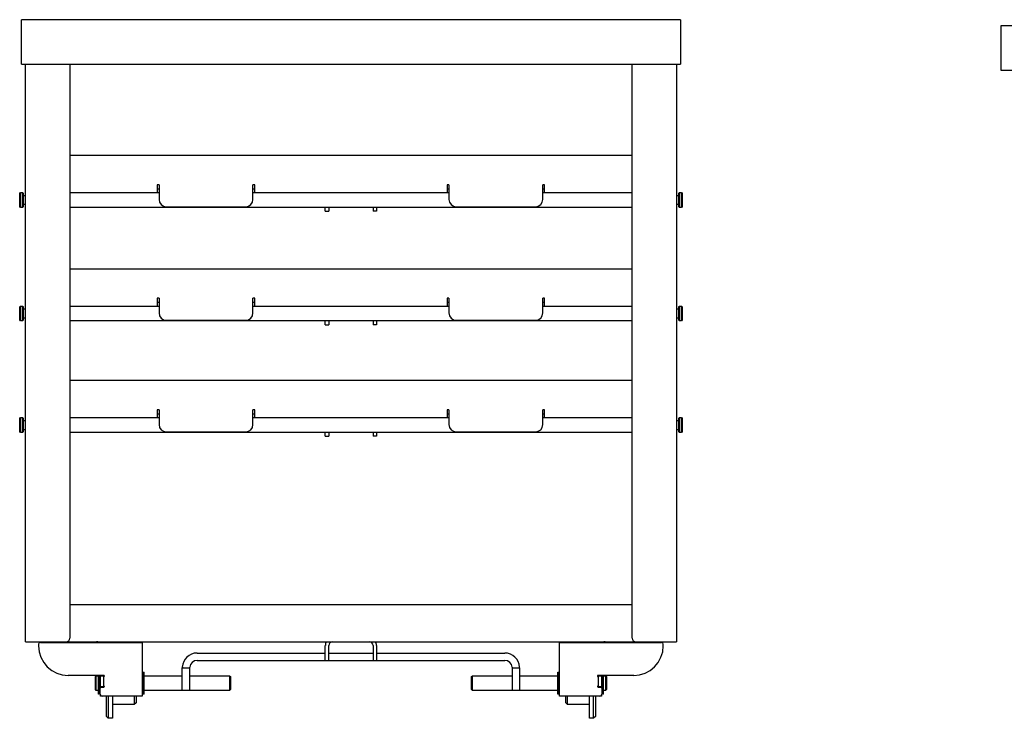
# Model space of a CAD drawing. Header units: inches. Extents: x -49.9 to 49.9, y -37.9 to 54.4.
# Tile 1 of 5: x -49.9 to -16.6, y -2.5 to 21.1. Entities that reach past the tile are written whole.
import ezdxf

# ---------------------------------------------------------------- set-up
doc = ezdxf.new("R2010")
doc.units = ezdxf.units.IN
doc.header["$MEASUREMENT"] = 0

msp = doc.modelspace()

# ---------------------------------------------------------------- linework, layer by layer
at = {"color": 7, "linetype": 'Continuous', "lineweight": 25}
for p, q in [((-49.818, 19.583), (-49.818, 21.083)), ((-27.558, 21.083), (-49.818, 21.083)), ((-27.558, 21.083), (-27.558, 19.583)), ((-15.235, 20.88), (-16.74, 20.88)), ((-16.74, 20.88), (-16.74, 19.38)), ((-49.818, 19.583), (-27.558, 19.583)), ((-49.682, 0.083), (-49.682, 19.583)), ((-48.182, 19.583), (-48.182, 0.208)), ((-29.193, 0.208), (-29.193, 19.583)), ((-27.693, 19.583), (-27.693, 0.083)), ((-16.74, 19.38), (-15.235, 19.38)), ((-29.193, 16.496), (-48.182, 16.496)), ((-45.228, 15.511), (-45.228, 15.246)), ((-45.168, 15.511), (-45.228, 15.511)), ((-45.168, 15.366), (-45.228, 15.366)), ((-45.168, 15.511), (-45.168, 15.016)), ((-41.996, 15.016), (-41.996, 15.511)), ((-41.936, 15.511), (-41.996, 15.511)), ((-41.936, 15.366), (-41.996, 15.366)), ((-41.936, 15.246), (-41.936, 15.511)), ((-35.44, 15.511), (-35.44, 15.246)), ((-35.38, 15.511), (-35.44, 15.511)), ((-35.38, 15.366), (-35.44, 15.366)), ((-35.38, 15.511), (-35.38, 15.016)), ((-32.207, 15.016), (-32.207, 15.511)), ((-32.147, 15.511), (-32.207, 15.511)), ((-32.147, 15.366), (-32.207, 15.366)), ((-32.147, 15.246), (-32.147, 15.511)), ((-49.875, 15.216), (-49.845, 15.246)), ((-49.875, 14.776), (-49.875, 15.216)), ((-49.845, 15.246), (-49.78, 15.246)), ((-49.845, 14.746), (-49.845, 15.246)), ((-49.78, 15.246), (-49.75, 15.216)), ((-49.78, 14.746), (-49.78, 15.246)), ((-49.75, 14.776), (-49.75, 15.216)), ((-49.75, 15.153), (-49.682, 15.153)), ((-48.182, 15.246), (-45.168, 15.246)), ((-41.996, 15.246), (-35.38, 15.246)), ((-32.207, 15.246), (-29.193, 15.246)), ((-27.693, 15.153), (-27.625, 15.153)), ((-27.625, 15.216), (-27.595, 15.246)), ((-27.625, 15.216), (-27.625, 14.776)), ((-27.595, 15.246), (-27.53, 15.246)), ((-27.595, 15.246), (-27.595, 14.746)), ((-27.53, 15.246), (-27.5, 15.216)), ((-27.53, 15.246), (-27.53, 14.746)), ((-27.5, 15.216), (-27.5, 14.776)), ((-49.845, 14.746), (-49.875, 14.776)), ((-49.78, 14.746), (-49.845, 14.746)), ((-49.75, 14.776), (-49.78, 14.746)), ((-49.682, 14.84), (-49.75, 14.84)), ((-29.193, 14.746), (-48.182, 14.746)), ((-44.918, 14.766), (-42.246, 14.766)), ((-39.553, 14.616), (-39.553, 14.746)), ((-39.432, 14.746), (-39.432, 14.616)), ((-37.943, 14.746), (-37.943, 14.616)), ((-37.823, 14.746), (-37.823, 14.616)), ((-35.13, 14.766), (-32.457, 14.766)), ((-27.625, 14.84), (-27.693, 14.84)), ((-27.595, 14.746), (-27.625, 14.776)), ((-27.53, 14.746), (-27.595, 14.746)), ((-27.5, 14.776), (-27.53, 14.746)), ((-39.553, 14.616), (-39.432, 14.616)), ((-37.823, 14.616), (-37.943, 14.616)), ((-29.193, 12.666), (-48.182, 12.666)), ((-45.228, 11.681), (-45.228, 11.416)), ((-45.168, 11.681), (-45.228, 11.681)), ((-45.168, 11.681), (-45.168, 11.186)), ((-41.996, 11.186), (-41.996, 11.681)), ((-41.936, 11.681), (-41.996, 11.681)), ((-41.936, 11.416), (-41.936, 11.681)), ((-35.44, 11.681), (-35.44, 11.416)), ((-35.38, 11.681), (-35.44, 11.681)), ((-35.38, 11.681), (-35.38, 11.186)), ((-32.207, 11.186), (-32.207, 11.681)), ((-32.147, 11.681), (-32.207, 11.681)), ((-32.147, 11.416), (-32.147, 11.681)), ((-49.875, 11.386), (-49.845, 11.416)), ((-49.875, 10.946), (-49.875, 11.386)), ((-49.845, 11.416), (-49.78, 11.416)), ((-49.845, 10.916), (-49.845, 11.416)), ((-49.78, 11.416), (-49.75, 11.386)), ((-49.78, 10.916), (-49.78, 11.416)), ((-49.75, 10.946), (-49.75, 11.386)), ((-49.75, 11.322), (-49.682, 11.322)), ((-48.182, 11.416), (-45.168, 11.416)), ((-45.168, 11.536), (-45.228, 11.536)), ((-41.936, 11.536), (-41.996, 11.536)), ((-41.996, 11.416), (-35.38, 11.416)), ((-35.38, 11.536), (-35.44, 11.536)), ((-32.147, 11.536), (-32.207, 11.536)), ((-32.207, 11.416), (-29.193, 11.416)), ((-27.693, 11.322), (-27.625, 11.322)), ((-27.625, 11.386), (-27.595, 11.416)), ((-27.625, 11.386), (-27.625, 10.946)), ((-27.595, 11.416), (-27.53, 11.416)), ((-27.595, 11.416), (-27.595, 10.916)), ((-27.53, 11.416), (-27.5, 11.386)), ((-27.53, 11.416), (-27.53, 10.916)), ((-27.5, 11.386), (-27.5, 10.946)), ((-49.682, 11.01), (-49.75, 11.01)), ((-27.625, 11.01), (-27.693, 11.01)), ((-49.845, 10.916), (-49.875, 10.946)), ((-49.78, 10.916), (-49.845, 10.916)), ((-49.75, 10.946), (-49.78, 10.916)), ((-29.193, 10.916), (-48.182, 10.916)), ((-44.918, 10.936), (-42.246, 10.936)), ((-39.553, 10.786), (-39.553, 10.916)), ((-39.553, 10.786), (-39.432, 10.786)), ((-39.432, 10.916), (-39.432, 10.786)), ((-37.943, 10.916), (-37.943, 10.786)), ((-37.823, 10.786), (-37.943, 10.786)), ((-37.823, 10.916), (-37.823, 10.786)), ((-35.13, 10.936), (-32.457, 10.936)), ((-27.595, 10.916), (-27.625, 10.946)), ((-27.53, 10.916), (-27.595, 10.916)), ((-27.5, 10.946), (-27.53, 10.916)), ((-29.193, 8.899), (-48.182, 8.899)), ((-49.875, 7.619), (-49.845, 7.649)), ((-49.845, 7.649), (-49.78, 7.649)), ((-49.845, 7.149), (-49.845, 7.649)), ((-49.78, 7.649), (-49.75, 7.619)), ((-49.78, 7.149), (-49.78, 7.649)), ((-48.182, 7.649), (-45.168, 7.649)), ((-45.228, 7.914), (-45.228, 7.649)), ((-45.168, 7.914), (-45.228, 7.914)), ((-45.168, 7.769), (-45.228, 7.769)), ((-45.168, 7.914), (-45.168, 7.419)), ((-41.996, 7.419), (-41.996, 7.914)), ((-41.936, 7.914), (-41.996, 7.914)), ((-41.936, 7.769), (-41.996, 7.769)), ((-41.996, 7.649), (-35.38, 7.649)), ((-41.936, 7.649), (-41.936, 7.914)), ((-35.44, 7.914), (-35.44, 7.649)), ((-35.38, 7.914), (-35.44, 7.914)), ((-35.38, 7.769), (-35.44, 7.769)), ((-35.38, 7.914), (-35.38, 7.419)), ((-32.207, 7.419), (-32.207, 7.914)), ((-32.147, 7.914), (-32.207, 7.914)), ((-32.147, 7.769), (-32.207, 7.769)), ((-32.207, 7.649), (-29.193, 7.649)), ((-32.147, 7.649), (-32.147, 7.914)), ((-27.625, 7.619), (-27.595, 7.649)), ((-27.595, 7.649), (-27.53, 7.649)), ((-27.595, 7.649), (-27.595, 7.149)), ((-27.53, 7.649), (-27.5, 7.619)), ((-27.53, 7.649), (-27.53, 7.149)), ((-49.875, 7.179), (-49.875, 7.619)), ((-49.75, 7.179), (-49.75, 7.619)), ((-49.75, 7.555), (-49.682, 7.555)), ((-27.693, 7.555), (-27.625, 7.555)), ((-27.625, 7.619), (-27.625, 7.179)), ((-27.5, 7.619), (-27.5, 7.179)), ((-49.845, 7.149), (-49.875, 7.179)), ((-49.78, 7.149), (-49.845, 7.149)), ((-49.75, 7.179), (-49.78, 7.149)), ((-49.682, 7.243), (-49.75, 7.243)), ((-29.193, 7.149), (-48.182, 7.149)), ((-44.918, 7.169), (-42.246, 7.169)), ((-39.553, 7.019), (-39.553, 7.149)), ((-39.553, 7.019), (-39.432, 7.019)), ((-39.432, 7.149), (-39.432, 7.019)), ((-37.943, 7.149), (-37.943, 7.019)), ((-37.823, 7.019), (-37.943, 7.019)), ((-37.823, 7.149), (-37.823, 7.019)), ((-35.13, 7.169), (-32.457, 7.169)), ((-27.625, 7.243), (-27.693, 7.243)), ((-27.595, 7.149), (-27.625, 7.179)), ((-27.53, 7.149), (-27.595, 7.149)), ((-27.5, 7.179), (-27.53, 7.149)), ((-29.193, 1.333), (-48.182, 1.333)), ((-49.682, 0.083), (-27.693, 0.083)), ((-49.236, 0.003), (-49.236, -0.052)), ((-49.176, 0.063), (-45.736, 0.063)), ((-47.066, 0.083), (-47.055, 0.063)), ((-45.736, 0.063), (-45.736, -1.752)), ((-31.639, -1.752), (-31.639, 0.063)), ((-31.639, 0.063), (-28.199, 0.063)), ((-30.309, 0.083), (-30.32, 0.063)), ((-28.139, -0.052), (-28.139, 0.003)), ((-43.883, -0.297), (-39.553, -0.297)), ((-39.553, -0.547), (-39.553, -0.042)), ((-39.432, -0.547), (-39.432, -0.042)), ((-39.432, -0.297), (-37.943, -0.297)), ((-37.943, -0.042), (-37.943, -0.547)), ((-37.823, -0.042), (-37.823, -0.547)), ((-37.823, -0.297), (-33.493, -0.297)), ((-43.883, -0.547), (-33.493, -0.547)), ((-45.71, -0.942), (-45.675, -0.942)), ((-45.71, -1.682), (-45.71, -0.942)), ((-45.675, -1.682), (-45.675, -0.942)), ((-44.383, -0.797), (-44.133, -0.797)), ((-44.383, -1.565), (-44.383, -0.797)), ((-44.133, -1.565), (-44.133, -0.797)), ((-33.243, -0.797), (-33.243, -1.565)), ((-33.243, -0.797), (-32.993, -0.797)), ((-32.993, -0.797), (-32.993, -1.565)), ((-31.7, -0.942), (-31.665, -0.942)), ((-31.7, -1.682), (-31.7, -0.942)), ((-31.665, -1.682), (-31.665, -0.942)), ((-47.031, -1.052), (-48.236, -1.052)), ((-47.319, -1.094), (-47.288, -1.062)), ((-47.319, -1.531), (-47.319, -1.094)), ((-47.288, -1.062), (-47.213, -1.062)), ((-47.288, -1.562), (-47.288, -1.062)), ((-47.213, -1.256), (-47.213, -1.052)), ((-47.178, -1.256), (-47.213, -1.256)), ((-47.213, -1.257), (-47.178, -1.257)), ((-47.213, -1.682), (-47.213, -1.257)), ((-47.178, -1.256), (-47.178, -1.052)), ((-47.178, -1.078), (-47.174, -1.078)), ((-47.178, -1.682), (-47.178, -1.257)), ((-47.174, -1.062), (-47.014, -1.062)), ((-47.174, -1.562), (-47.174, -1.062)), ((-47.151, -1.462), (-47.151, -1.052)), ((-47.031, -1.447), (-47.031, -1.052)), ((-45.736, -1.062), (-45.714, -1.062)), ((-45.714, -1.562), (-45.714, -1.062)), ((-45.714, -1.078), (-45.71, -1.078)), ((-45.675, -1.062), (-44.383, -1.062)), ((-44.133, -1.062), (-42.788, -1.062)), ((-42.788, -1.062), (-42.756, -1.094)), ((-42.788, -1.062), (-42.788, -1.562)), ((-42.756, -1.094), (-42.756, -1.531)), ((-34.619, -1.094), (-34.588, -1.062)), ((-34.619, -1.531), (-34.619, -1.094)), ((-34.588, -1.062), (-33.243, -1.062)), ((-34.588, -1.562), (-34.588, -1.062)), ((-32.993, -1.062), (-31.7, -1.062)), ((-31.665, -1.078), (-31.661, -1.078)), ((-31.661, -1.062), (-31.639, -1.062)), ((-31.661, -1.062), (-31.661, -1.562)), ((-30.361, -1.062), (-30.201, -1.062)), ((-30.344, -1.052), (-30.344, -1.447)), ((-29.139, -1.052), (-30.344, -1.052)), ((-30.224, -1.052), (-30.224, -1.462)), ((-30.201, -1.062), (-30.201, -1.562)), ((-30.201, -1.078), (-30.197, -1.078)), ((-30.197, -1.256), (-30.197, -1.052)), ((-30.162, -1.256), (-30.197, -1.256)), ((-30.197, -1.257), (-30.162, -1.257)), ((-30.197, -1.682), (-30.197, -1.257)), ((-30.162, -1.256), (-30.162, -1.052)), ((-30.162, -1.062), (-30.088, -1.062)), ((-30.162, -1.682), (-30.162, -1.257)), ((-30.088, -1.062), (-30.056, -1.094)), ((-30.088, -1.062), (-30.088, -1.562)), ((-30.056, -1.094), (-30.056, -1.531)), ((-47.288, -1.562), (-47.319, -1.531)), ((-47.213, -1.562), (-47.288, -1.562)), ((-47.174, -1.546), (-47.178, -1.546)), ((-47.156, -1.562), (-47.174, -1.562)), ((-47.156, -1.69), (-47.156, -1.479)), ((-47.031, -1.437), (-47.151, -1.437)), ((-47.125, -1.447), (-47.031, -1.447)), ((-45.714, -1.562), (-45.736, -1.562)), ((-45.71, -1.546), (-45.714, -1.546)), ((-44.383, -1.562), (-45.675, -1.562)), ((-44.133, -1.565), (-44.383, -1.565)), ((-42.788, -1.562), (-44.133, -1.562)), ((-42.756, -1.531), (-42.788, -1.562)), ((-34.588, -1.562), (-34.619, -1.531)), ((-33.243, -1.562), (-34.588, -1.562)), ((-32.993, -1.565), (-33.243, -1.565)), ((-31.7, -1.562), (-32.993, -1.562)), ((-31.661, -1.546), (-31.665, -1.546)), ((-31.639, -1.562), (-31.661, -1.562)), ((-30.224, -1.437), (-30.344, -1.437)), ((-30.344, -1.447), (-30.25, -1.447)), ((-30.219, -1.479), (-30.219, -1.69)), ((-30.201, -1.562), (-30.219, -1.562)), ((-30.197, -1.546), (-30.201, -1.546)), ((-30.088, -1.562), (-30.162, -1.562)), ((-30.056, -1.531), (-30.088, -1.562)), ((-47.178, -1.682), (-47.213, -1.682)), ((-47.151, -1.752), (-47.151, -1.714)), ((-45.736, -1.752), (-47.151, -1.752)), ((-46.944, -2.44), (-46.944, -1.752)), ((-46.884, -1.752), (-46.884, -2.5)), ((-46.744, -1.752), (-46.744, -2.5)), ((-46.004, -1.752), (-46.004, -2.037)), ((-45.944, -1.977), (-46.004, -2.037)), ((-45.944, -1.752), (-45.944, -1.977)), ((-45.675, -1.682), (-45.71, -1.682)), ((-31.665, -1.682), (-31.7, -1.682)), ((-30.224, -1.752), (-31.639, -1.752)), ((-31.431, -1.977), (-31.431, -1.752)), ((-31.371, -2.037), (-31.431, -1.977)), ((-31.371, -2.037), (-31.371, -1.752)), ((-30.631, -2.5), (-30.631, -1.748)), ((-30.491, -2.5), (-30.491, -1.748)), ((-30.431, -1.752), (-30.431, -2.44)), ((-30.224, -1.714), (-30.224, -1.752)), ((-30.162, -1.682), (-30.197, -1.682)), ((-46.004, -2.037), (-46.744, -2.037)), ((-30.631, -2.037), (-31.371, -2.037)), ((-46.884, -2.5), (-46.944, -2.44)), ((-46.744, -2.5), (-46.884, -2.5)), ((-30.491, -2.5), (-30.631, -2.5)), ((-30.431, -2.44), (-30.491, -2.5))]:
    msp.add_line(p, q, dxfattribs=at)
for centre, radius, start, end in [((-44.918, 15.016), 0.25, 180, 270), ((-42.246, 15.016), 0.25, 270, 0), ((-35.13, 15.016), 0.25, 180, 270), ((-32.457, 15.016), 0.25, 270, 0), ((-44.918, 11.186), 0.25, 180, 270), ((-42.246, 11.186), 0.25, 270, 0), ((-35.13, 11.186), 0.25, 180, 270), ((-32.457, 11.186), 0.25, 270, 0), ((-44.918, 7.419), 0.25, 180, 270), ((-42.246, 7.419), 0.25, 270, 0), ((-35.13, 7.419), 0.25, 180, 270), ((-32.457, 7.419), 0.25, 270, 0), ((-49.176, 0.003), 0.06, 90, 180), ((-48.307, 0.208), 0.125, 270, 0), ((-47.276, -0.042), 0.125, 57.1401, 90), ((-39.307, -0.042), 0.245, 149.3226, 180), ((-39.307, -0.042), 0.125, 90, 180), ((-38.068, -0.042), 0.125, 0, 90), ((-38.068, -0.042), 0.245, 0, 30.6774), ((-30.099, -0.042), 0.125, 90, 122.8599), ((-29.068, 0.208), 0.125, 180, 270), ((-28.199, 0.003), 0.06, 0, 90), ((-48.236, -0.052), 1, 180, 270), ((-43.883, -0.797), 0.5, 90, 177.134), ((-33.493, -0.797), 0.5, 2.866, 90), ((-29.139, -0.052), 1, 270, 0), ((-43.883, -0.797), 0.25, 90, 174.2608), ((-33.493, -0.797), 0.25, 5.7392, 90), ((-47.031, -1.072), 0.02, 270, 90), ((-30.344, -1.072), 0.02, 90, 270), ((-47.125, -1.479), 0.0313, 90, 180), ((-47.031, -1.427), 0.02, 270, 90), ((-30.344, -1.427), 0.02, 90, 270), ((-30.25, -1.479), 0.0312, 0, 90), ((-47.094, -1.69), 0.0625, 180, 270), ((-30.281, -1.69), 0.0625, 270, 0)]:
    msp.add_arc(centre, radius, start, end, dxfattribs=at)
for points, knots in [([(-44.382, -0.772), (-44.382, -0.775), (-44.382, -0.781), (-44.382, -0.788), (-44.383, -0.794), (-44.383, -0.797), (-44.383, -0.797), (-44.383, -0.797)], [0, 0, 0, 0, 0.214618, 0.429245, 0.643731, 0.85828, 1, 1, 1, 1]), ([(-44.133, -0.797), (-44.133, -0.797), (-44.133, -0.797), (-44.132, -0.792), (-44.132, -0.786), (-44.132, -0.779), (-44.131, -0.774), (-44.131, -0.772)], [0, 0, 0, 0, 0.21446, 0.428922, 0.643289, 0.857282, 1, 1, 1, 1]), ([(-33.244, -0.772), (-33.244, -0.775), (-33.243, -0.781), (-33.243, -0.788), (-33.243, -0.794), (-33.243, -0.797), (-33.243, -0.797), (-33.243, -0.797)], [0, 0, 0, 0, 0.214392, 0.428815, 0.64268, 0.856791, 1, 1, 1, 1]), ([(-32.993, -0.797), (-32.993, -0.797), (-32.993, -0.797), (-32.993, -0.792), (-32.993, -0.786), (-32.993, -0.779), (-32.993, -0.774), (-32.993, -0.772)], [0, 0, 0, 0, 0.214636, 0.429272, 0.643884, 0.858402, 1, 1, 1, 1])]:
    msp.add_open_spline(points, degree=3, knots=knots, dxfattribs=at)

doc.saveas('drawing.dxf')
